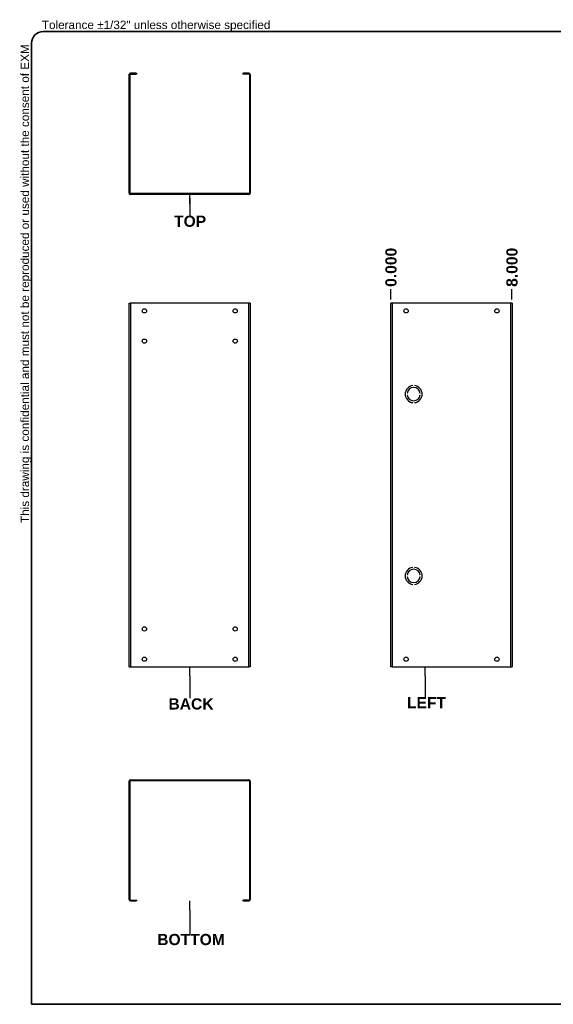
# Model space of a CAD drawing. Header units: inches. Extents: x 2 to 102, y 2 to 66.
# Tile 1 of 2: x 2 to 37, y 2 to 66. Entities that reach past the tile are written whole.
import ezdxf

# ---------------------------------------------------------------- set-up
doc = ezdxf.new("R2010")
doc.units = ezdxf.units.IN
doc.header["$LTSCALE"] = 6.141898
doc.header["$MEASUREMENT"] = 0
doc.layers.get('0').update_dxf_attribs({"lineweight": 25})
for name, color, linetype, lineweight in [('Dimensions(ANSI)', 7, 'Continuous', 25), ('Sketch Geometry(ANSI)', 7, 'Continuous', 25), ('Symbols(ANSI)', 7, 'Continuous', 25), ('Visible Edges(ANSI)', 7, 'Continuous', 25), ('Visible Tangent Edges(ANSI)', 7, 'Continuous', 25)]:
    doc.layers.add(name, color=color, linetype=linetype, lineweight=lineweight)
doc.styles.add('Current-ANSI', font='arial.ttf')
doc.styles.add('Dimension-ANSI', font='arialbd.ttf')
doc.dimstyles.new('INCH-ANSI-VERTICAL', dxfattribs={"dimscale": 6.141898, "dimtxt": 0.12, "dimasz": 0.098425, "dimexe": 0.04, "dimexo": 0.04, "dimgap": 0.031496, "dimtad": 0, "dimtih": 1, "dimtoh": 1, "dimdec": 3, "dimrnd": 1e-08, "dimzin": 0, "dimdsep": 46, "dimtxsty": 'Dimension-ANSI', "dimcen": 0.09, "dimdle": 0.312, "dimclrd": 179, "dimclre": 179, "dimclrt": 7, "dimadec": 1, "dimazin": 0, "dimtfac": 1, "dimtdec": 3, "dimtofl": 0, "dimtmove": 0, "dimatfit": 3, "dimfxl": 1, "dimtolj": 1, "dimtzin": 4, "dimlwd": 25, "dimlwe": 25, "dimarcsym": 0})

# ---------------------------------------------------------------- blocks, each defined once
blk = doc.blocks.new('Datum Identifier7')
at = {"layer": 'Symbols(ANSI)', "color": 7, "linetype": 'Continuous', "lineweight": 25}
for p, q in [((2.098, 8.845), (2.098, 8.944)), ((2.098, 8.845), (2.098, 8.903)), ((2.098, 8.903), (2.098, 8.719))]:
    blk.add_line(p, q, dxfattribs=at)
at = {"layer": 'Symbols(ANSI)', "color": 7, "insert": (1.929, 8.595), "char_height": 0.12, "attachment_point": 7, "style": 'Dimension-ANSI'}
blk.add_mtext('TOP', dxfattribs=at)
blk = doc.blocks.new('*D14')
at = {"layer": 'Defpoints', "color": 0, "linetype": 'Continuous', "transparency": 16777216}
for p in [(26.161, 48.696), (26.161, 47.763), (26.161, 47.763)]:
    blk.add_point(p, dxfattribs=at)
at = {"layer": 'Dimensions(ANSI)', "color": 179, "linetype": 'Continuous', "lineweight": 25, "true_color": 0x262658, "transparency": 16777216}
blk.add_line((26.161, 48.008), (26.161, 48.696), dxfattribs=at)
at = {"layer": 'Dimensions(ANSI)', "color": 7, "linetype": 'Continuous', "lineweight": 25, "transparency": 16777216, "insert": (26.161, 50.131), "char_height": 0.737, "attachment_point": 5, "rotation": 90, "style": 'Dimension-ANSI'}
blk.add_mtext('\\A1;0.000', dxfattribs=at)
blk = doc.blocks.new('*D15')
at = {"layer": 'Defpoints', "color": 0, "linetype": 'Continuous', "transparency": 16777216}
for p in [(34.145, 48.696), (26.161, 47.763), (34.145, 47.763)]:
    blk.add_point(p, dxfattribs=at)
at = {"layer": 'Dimensions(ANSI)', "color": 179, "linetype": 'Continuous', "lineweight": 25, "true_color": 0x262658, "transparency": 16777216}
blk.add_line((34.145, 48.008), (34.145, 48.696), dxfattribs=at)
at = {"layer": 'Dimensions(ANSI)', "color": 7, "linetype": 'Continuous', "lineweight": 25, "transparency": 16777216, "insert": (34.145, 50.132), "char_height": 0.737, "attachment_point": 5, "rotation": 90, "style": 'Dimension-ANSI'}
blk.add_mtext('\\A1;8.000', dxfattribs=at)
blk = doc.blocks.new('Datum Identifier9')
at = {"layer": 'Symbols(ANSI)', "color": 7, "linetype": 'Continuous', "lineweight": 25}
for p, q in [((2.098, 3.778), (2.098, 3.877)), ((2.098, 3.778), (2.098, 3.724)), ((2.098, 3.724), (2.098, 3.54))]:
    blk.add_line(p, q, dxfattribs=at)
at = {"layer": 'Symbols(ANSI)', "color": 7, "insert": (1.869, 3.416), "char_height": 0.12, "attachment_point": 7, "style": 'Dimension-ANSI'}
blk.add_mtext('BACK', dxfattribs=at)
blk = doc.blocks.new('Datum Identifier10')
at = {"layer": 'Symbols(ANSI)', "color": 7, "linetype": 'Continuous', "lineweight": 25}
for p, q in [((2.098, 1.266), (2.098, 1.364)), ((2.098, 1.266), (2.098, 1.245)), ((2.098, 1.245), (2.098, 1.012))]:
    blk.add_line(p, q, dxfattribs=at)
at = {"layer": 'Symbols(ANSI)', "color": 7, "insert": (1.748, 0.888), "char_height": 0.12, "attachment_point": 7, "style": 'Dimension-ANSI'}
blk.add_mtext('BOTTOM', dxfattribs=at)
blk = doc.blocks.new('Datum Identifier12')
at = {"layer": 'Symbols(ANSI)', "color": 7, "linetype": 'Continuous', "lineweight": 25}
for p, q in [((4.627, 3.778), (4.627, 3.877)), ((4.627, 3.778), (4.627, 3.735)), ((4.627, 3.735), (4.627, 3.551))]:
    blk.add_line(p, q, dxfattribs=at)
at = {"layer": 'Symbols(ANSI)', "color": 7, "insert": (4.431, 3.431), "char_height": 0.12, "attachment_point": 7, "style": 'Dimension-ANSI'}
blk.add_mtext('LEFT', dxfattribs=at)
blk = doc.blocks.new('Borders 3_EXM - B (Inch)')
at = {"layer": 'Sketch Geometry(ANSI)', "linetype": 'Continuous', "lineweight": 35}
for p, q in [((16.398, 10.692), (0.523, 10.692)), ((0.398, 10.567), (0.398, 0.255)), ((0.398, 0.255), (16.398, 0.255))]:
    blk.add_line(p, q, dxfattribs=at)
blk.add_arc((0.523, 10.567), 0.125, 90, 180, dxfattribs=at)
at = {"layer": 'Symbols(ANSI)', "color": 7, "insert": (0.509, 10.692), "char_height": 0.09, "attachment_point": 7, "style": 'Current-ANSI'}
blk.add_mtext('Tolerance ±1/32" unless otherwise specified', dxfattribs=at)
at = {"layer": 'Symbols(ANSI)', "color": 7, "insert": (0.398, 5.419), "char_height": 0.09, "attachment_point": 7, "rotation": 90, "style": 'Current-ANSI'}
blk.add_mtext('This drawing is confidential and must not be reproduced or used without the consent of EXM', dxfattribs=at)
at = {"layer": 'Symbols(ANSI)', "color": 7, "style": 'Current-ANSI'}
blk.add_attdef('FILENAME_AND_PATH_001', (6.16, 10.718), '', height=0.09, dxfattribs=at)

msp = doc.modelspace()

# ---------------------------------------------------------------- linework, layer by layer
at = {"layer": 'Visible Edges(ANSI)'}
for p, q in [((8.89337, 62.85681), (8.89739, 62.85681)), ((8.89337, 62.83086), (8.89337, 62.85681)), ((8.89337, 55.01806), (8.89337, 62.83086)), ((8.94827, 55.01806), (8.94827, 62.83086)), ((9.33252, 62.91669), (8.97921, 62.91669)), ((8.97921, 62.8618), (9.33252, 62.8618)), ((9.33252, 62.91669), (9.3924, 62.91669)), ((9.3924, 62.8618), (9.33252, 62.8618)), ((9.3924, 62.8618), (9.3924, 62.91669)), ((16.37881, 62.91669), (16.37881, 62.8618)), ((16.37881, 62.91669), (16.43869, 62.91669)), ((16.43869, 62.8618), (16.37881, 62.8618)), ((16.79201, 62.91669), (16.43869, 62.91669)), ((16.79201, 62.8618), (16.43869, 62.8618)), ((16.82295, 62.83086), (16.82295, 55.01806)), ((16.87784, 62.83086), (16.87784, 55.01806)), ((16.79201, 54.98712), (8.97921, 54.98712)), ((16.79201, 54.93222), (8.97921, 54.93222)), ((8.89337, 47.76269), (8.97921, 47.76269)), ((8.89337, 23.80929), (8.89337, 47.76269)), ((16.79201, 47.76269), (8.97921, 47.76269)), ((16.87784, 47.76269), (16.79201, 47.76269)), ((16.87784, 47.76269), (16.87784, 23.80929)), ((26.24663, 47.76269), (26.1608, 47.76269)), ((26.1608, 23.80929), (26.1608, 47.76269)), ((34.05943, 47.76269), (26.24663, 47.76269)), ((34.14526, 47.76269), (34.05943, 47.76269)), ((34.14526, 47.76269), (34.14526, 23.80929)), ((27.60798, 42.33353), (27.60798, 42.33343)), ((27.70779, 42.33343), (27.70779, 42.33353)), ((27.22316, 41.81426), (27.22306, 41.81426)), ((27.22306, 41.73442), (27.22316, 41.73442)), ((28.09271, 41.81426), (28.09261, 41.81426)), ((28.09261, 41.73442), (28.09271, 41.73442)), ((27.60798, 41.21526), (27.60798, 41.21516)), ((27.70779, 41.21516), (27.70779, 41.21526)), ((27.60798, 30.35683), (27.60798, 30.35673)), ((27.70779, 30.35673), (27.70779, 30.35683)), ((27.22316, 29.83756), (27.22306, 29.83756)), ((27.22306, 29.75772), (27.22316, 29.75772)), ((27.60798, 29.23856), (27.60798, 29.23846)), ((27.70779, 29.23846), (27.70779, 29.23856)), ((28.09271, 29.83756), (28.09261, 29.83756)), ((28.09261, 29.75772), (28.09271, 29.75772)), ((8.89337, 23.80929), (8.97921, 23.80929)), ((8.97921, 23.80929), (16.79201, 23.80929)), ((16.87784, 23.80929), (16.79201, 23.80929)), ((26.24663, 23.80929), (26.1608, 23.80929)), ((26.24663, 23.80929), (34.05943, 23.80929)), ((34.05943, 23.80929), (34.14526, 23.80929)), ((8.89337, 8.46407), (8.89337, 16.27687)), ((8.94827, 8.46407), (8.94827, 16.27687)), ((8.97921, 16.36271), (16.79201, 16.36271)), ((8.97921, 16.30781), (16.79201, 16.30781)), ((16.82295, 16.27687), (16.82295, 8.46407)), ((16.87784, 16.27687), (16.87784, 8.46407)), ((8.89337, 8.46407), (8.89337, 8.43812)), ((8.89739, 8.43812), (8.89337, 8.43812)), ((8.97921, 8.43313), (9.33252, 8.43313)), ((8.97921, 8.37824), (9.33252, 8.37824)), ((9.33252, 8.43313), (9.3924, 8.43313)), ((9.3924, 8.37824), (9.33252, 8.37824)), ((9.3924, 8.37824), (9.3924, 8.43313)), ((16.37881, 8.43313), (16.43869, 8.43313)), ((16.37881, 8.43313), (16.37881, 8.37824)), ((16.43869, 8.37824), (16.37881, 8.37824)), ((16.79201, 8.43313), (16.43869, 8.43313)), ((16.43869, 8.37824), (16.79201, 8.37824))]:
    msp.add_line(p, q, dxfattribs=at)
for centre in [(9.89143, 47.26366), (15.87978, 47.26366), (27.15885, 47.26366), (33.14721, 47.26366), (9.89143, 45.26755), (15.87978, 45.26755), (9.89143, 26.30444), (15.87978, 26.30444), (9.89143, 24.30832), (15.87978, 24.30832), (27.15885, 24.30832), (33.14721, 24.30832)]:
    msp.add_circle(centre, 0.14023, dxfattribs=at)
for centre, radius, start, end in [((8.97921, 62.83086), 0.08583, 90, 180), ((8.97921, 62.83086), 0.03094, 90, 180), ((16.79201, 62.83086), 0.08583, 0, 90), ((16.79201, 62.83086), 0.03094, 0, 90), ((8.97921, 55.01806), 0.08583, 180, 270), ((8.97921, 55.01806), 0.03094, 180, 270), ((16.79201, 55.01806), 0.08583, 270, 0), ((16.79201, 55.01806), 0.03094, 270, 0), ((27.65788, 41.77434), 0.56141, 95.0996889, 264.9003111), ((27.65788, 41.77434), 0.56131, 95.1005981, 264.8994019), ((27.65788, 41.77434), 0.43665, 5.2457971, 174.7542029), ((27.65788, 41.77434), 0.43655, 5.2469998, 174.7530002), ((27.65788, 41.77434), 0.56141, 275.0996889, 84.9003111), ((27.65788, 41.77434), 0.56131, 275.1005981, 84.8994019), ((27.65788, 41.77434), 0.43665, 185.2457971, 354.7542029), ((27.65788, 41.77434), 0.43655, 185.2469998, 354.7530002), ((27.65788, 29.79764), 0.56141, 95.0996889, 264.9003111), ((27.65788, 29.79764), 0.56131, 95.1005981, 264.8994019), ((27.65788, 29.79764), 0.43665, 5.2457971, 174.7542029), ((27.65788, 29.79764), 0.43655, 5.2469998, 174.7530002), ((27.65788, 29.79764), 0.56141, 275.0996889, 84.9003111), ((27.65788, 29.79764), 0.56131, 275.1005981, 84.8994019), ((27.65788, 29.79764), 0.43665, 185.2457971, 354.7542029), ((27.65788, 29.79764), 0.43655, 185.2469998, 354.7530002), ((8.97921, 16.27687), 0.08583, 90, 180), ((8.97921, 16.27687), 0.03094, 90, 180), ((16.79201, 16.27687), 0.08583, 0, 90), ((16.79201, 16.27687), 0.03094, 0, 90), ((8.97921, 8.46407), 0.08583, 180, 270), ((8.97921, 8.46407), 0.03094, 180, 270), ((16.79201, 8.46407), 0.08583, 270, 0), ((16.79201, 8.46407), 0.03094, 270, 0)]:
    msp.add_arc(centre, radius, start, end, dxfattribs=at)
at = {"layer": 'Visible Tangent Edges(ANSI)'}
for p, q in [((8.94827, 62.83086), (8.89337, 62.83086)), ((8.97921, 62.91669), (8.97921, 62.8618)), ((9.33252, 62.91669), (9.33252, 62.8618)), ((16.43869, 62.8618), (16.43869, 62.91669)), ((16.79201, 62.8618), (16.79201, 62.91669)), ((16.87784, 62.83086), (16.82295, 62.83086)), ((8.97921, 47.76269), (8.97921, 23.80929)), ((16.79201, 23.80929), (16.79201, 47.76269)), ((26.24663, 47.76269), (26.24663, 23.80929)), ((34.05943, 23.80929), (34.05943, 47.76269)), ((8.89337, 8.46407), (8.94827, 8.46407)), ((16.82295, 8.46407), (16.87784, 8.46407)), ((8.97921, 8.43313), (8.97921, 8.37824)), ((9.33252, 8.43313), (9.33252, 8.37824)), ((16.43869, 8.37824), (16.43869, 8.43313)), ((16.79201, 8.37824), (16.79201, 8.43313))]:
    msp.add_line(p, q, dxfattribs=at)

# ---------------------------------------------------------------- block references
at = {"xscale": 6.141897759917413, "yscale": 6.141897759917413, "zscale": 6.141897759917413}
msp.add_blockref('Borders 3_EXM - B (Inch)', (0, 0), dxfattribs=at)
at = {"layer": 'Symbols(ANSI)', "xscale": 6.141897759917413, "yscale": 6.141897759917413, "zscale": 6.141897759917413}
for name in ['Datum Identifier7', 'Datum Identifier9', 'Datum Identifier12', 'Datum Identifier10']:
    msp.add_blockref(name, (0, 0), dxfattribs=at)

# ---------------------------------------------------------------- dimensions: what is measured, and where the dimension line sits
at = {"layer": 'Dimensions(ANSI)', "color": 179, "linetype": 'Continuous', "lineweight": 25, "true_color": 0x262658}
for feature_location, offset, origin, picture, middle in [((26.1607963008, 47.7626917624), (0, 0.9335684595), (26.1607963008, 47.7626917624), '*D14', (26.1607963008, 50.1309892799)), ((34.14526, 47.76269), (0, 0.93357), (26.1608, 47.76269), '*D15', (34.14526, 50.13174))]:
    dim = msp.add_ordinate_dim(feature_location=feature_location, offset=offset, dtype=1, origin=origin, dimstyle='INCH-ANSI-VERTICAL', override={"dimgap": 0.031496, "dimtad": 0, "dimdec": 3, "dimlfac": 1.001945, "dimtol": 0, "dimlim": 0, "dimtp": 0, "dimtm": 0, "dimtdec": 3}, dxfattribs=at)
    dim.commit()
    dim.dimension.update_dxf_attribs({"geometry": picture, "text_midpoint": middle})

doc.saveas('drawing.dxf')
